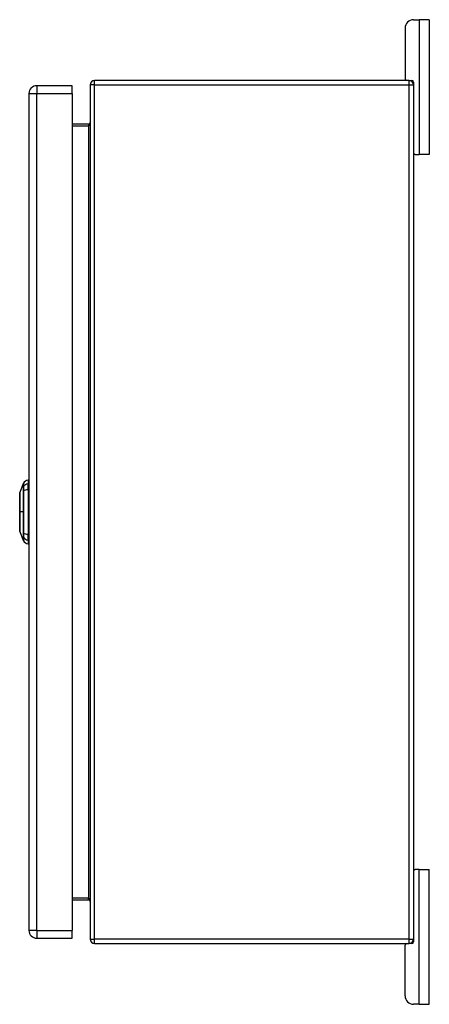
# Model space of a CAD drawing. Header units: inches. Extents: x 7 to 130, y 9 to 81.
# Tile 8 of 10: x 84.41 to 92, y 36.47 to 54.72. Entities that reach past the tile are written whole.
import ezdxf

# ---------------------------------------------------------------- set-up
doc = ezdxf.new("R2010")
doc.units = ezdxf.units.IN
doc.header["$MEASUREMENT"] = 0
doc.layers.add('Visible Edges(ANSI)', color=7, linetype='Continuous', lineweight=25)
doc.layers.add('Visible Tangent Edges(ANSI)', color=7, linetype='Continuous', lineweight=25)

msp = doc.modelspace()

# ---------------------------------------------------------------- linework, layer by layer
at = {"layer": 'Visible Edges(ANSI)'}
for p, q in [((91.71, 54.715), (91.817, 54.715)), ((92.004, 54.715), (91.817, 54.715)), ((92.004, 54.715), (92.004, 52.215)), ((91.554, 54.559), (91.554, 53.621)), ((85.377, 53.492), (84.723, 53.492)), ((85.377, 53.346), (85.377, 53.492)), ((85.712, 53.506), (85.712, 37.674)), ((91.628, 53.59), (85.796, 53.59)), ((91.628, 53.59), (91.681, 53.59)), ((91.712, 53.559), (91.712, 53.506)), ((91.712, 53.506), (91.712, 37.674)), ((84.577, 53.346), (84.577, 37.835)), ((85.377, 53.346), (85.377, 37.835)), ((85.681, 52.777), (85.377, 52.777)), ((91.743, 52.215), (91.712, 52.215)), ((91.743, 52.215), (91.817, 52.215)), ((92.004, 52.215), (91.817, 52.215)), ((84.561, 46.181), (84.561, 46.113)), ((84.407, 45.947), (84.474, 46.121)), ((84.561, 46.002), (84.561, 46.113)), ((84.561, 46.002), (84.561, 45.179)), ((84.474, 45.06), (84.407, 45.234)), ((84.561, 45.068), (84.561, 45.179)), ((84.561, 45.068), (84.561, 45)), ((91.712, 38.965), (91.743, 38.965)), ((91.817, 38.965), (91.743, 38.965)), ((91.817, 38.965), (92.004, 38.965)), ((92.004, 36.465), (92.004, 38.965)), ((85.377, 38.403), (85.681, 38.403)), ((85.377, 37.689), (85.377, 37.835)), ((84.723, 37.689), (85.377, 37.689)), ((91.712, 37.674), (91.712, 37.621)), ((85.796, 37.59), (91.628, 37.59)), ((91.554, 36.621), (91.554, 37.559)), ((91.681, 37.59), (91.628, 37.59)), ((91.817, 36.465), (91.71, 36.465)), ((91.817, 36.465), (92.004, 36.465))]:
    msp.add_line(p, q, dxfattribs=at)
at = {"layer": 'Visible Edges(ANSI)', "flags": 128}
msp.add_lwpolyline([(84.406, 45.946), (84.406, 45.945), (84.406, 45.944), (84.406, 45.942), (84.406, 45.939), (84.406, 45.935), (84.406, 45.93), (84.406, 45.925), (84.406, 45.919), (84.406, 45.912), (84.406, 45.904), (84.406, 45.895), (84.406, 45.886), (84.406, 45.876), (84.406, 45.865), (84.406, 45.854), (84.406, 45.842), (84.406, 45.829), (84.406, 45.816), (84.406, 45.802), (84.406, 45.788), (84.406, 45.773), (84.406, 45.758), (84.406, 45.743), (84.406, 45.727), (84.406, 45.71), (84.406, 45.694), (84.406, 45.677), (84.406, 45.66), (84.406, 45.643), (84.406, 45.626), (84.406, 45.608), (84.406, 45.591), (84.406, 45.574), (84.406, 45.556), (84.406, 45.539), (84.406, 45.522), (84.406, 45.504), (84.406, 45.488), (84.406, 45.471), (84.406, 45.455), (84.406, 45.439), (84.406, 45.423), (84.406, 45.408), (84.406, 45.393), (84.406, 45.379), (84.406, 45.365), (84.406, 45.352), (84.406, 45.339), (84.406, 45.327), (84.406, 45.316), (84.406, 45.305), (84.406, 45.295), (84.406, 45.286), (84.406, 45.277), (84.406, 45.27), (84.406, 45.262), (84.406, 45.256), (84.406, 45.251), (84.406, 45.246), (84.406, 45.242), (84.406, 45.239), (84.406, 45.237), (84.406, 45.236), (84.406, 45.235)], dxfattribs=at)
at = {"layer": 'Visible Edges(ANSI)'}
for centre, radius, start, end in [((91.71, 54.559), 0.156, 90, 180), ((84.723, 53.346), 0.146, 90, 180), ((85.796, 53.506), 0.084, 90, 180), ((91.585, 53.621), 0.031, 180, 270), ((91.628, 53.506), 0.084, 0, 90), ((91.681, 53.559), 0.031, 0, 90), ((85.681, 52.808), 0.031, 270, 0), ((91.743, 52.246), 0.031, 180, 270), ((84.578, 46.064), 0.118, 97.9413, 150.2709), ((84.484, 46.118), 0.00984, 150.2709, 158.7495), ((84.553, 46.122), 0.0394, 53.1301, 78.463), ((84.411, 45.946), 0.00492, 158.7495, 179.7912), ((84.411, 45.236), 0.00492, 180.2088, 201.2505), ((84.484, 45.063), 0.00984, 201.2505, 209.7291), ((84.578, 45.117), 0.118, 209.7291, 262.0587), ((84.553, 45.059), 0.0394, 281.537, 306.8699), ((91.743, 38.934), 0.031, 90, 180), ((85.681, 38.372), 0.031, 0, 90), ((84.723, 37.835), 0.146, 180, 270), ((85.796, 37.674), 0.084, 180, 270), ((91.628, 37.674), 0.084, 270, 0), ((91.681, 37.621), 0.031, 270, 0), ((91.585, 37.559), 0.031, 90, 180), ((91.71, 36.621), 0.156, 180, 270)]:
    msp.add_arc(centre, radius, start, end, dxfattribs=at)
at = {"layer": 'Visible Tangent Edges(ANSI)'}
for p, q in [((91.817, 54.715), (91.817, 52.215)), ((84.723, 53.492), (84.723, 53.346)), ((85.796, 53.506), (85.712, 53.506)), ((85.796, 53.506), (85.796, 53.59)), ((85.796, 37.674), (85.796, 53.506)), ((85.796, 53.506), (91.628, 53.506)), ((91.628, 53.506), (91.628, 53.59)), ((91.628, 53.506), (91.712, 53.506)), ((91.628, 37.674), (91.628, 53.506)), ((84.577, 53.346), (84.723, 53.346)), ((84.723, 37.835), (84.723, 53.346)), ((84.723, 53.346), (85.377, 53.346)), ((85.377, 52.746), (85.681, 52.746)), ((85.681, 52.777), (85.681, 52.746)), ((85.681, 52.746), (85.681, 38.434)), ((84.474, 46.056), (84.474, 46.056)), ((84.474, 45.983), (84.474, 45.983)), ((84.406, 45.591), (84.407, 45.591)), ((84.474, 45.591), (84.407, 45.591)), ((84.474, 45.199), (84.474, 45.198)), ((84.474, 45.125), (84.474, 45.125)), ((91.817, 36.465), (91.817, 38.965)), ((85.681, 38.434), (85.377, 38.434)), ((85.681, 38.403), (85.681, 38.434)), ((84.723, 37.835), (84.577, 37.835)), ((84.723, 37.835), (84.723, 37.689)), ((84.723, 37.835), (85.377, 37.835)), ((85.712, 37.674), (85.796, 37.674)), ((85.796, 37.59), (85.796, 37.674)), ((91.628, 37.674), (85.796, 37.674)), ((91.628, 37.59), (91.628, 37.674)), ((91.628, 37.674), (91.712, 37.674))]:
    msp.add_line(p, q, dxfattribs=at)
at = {"layer": 'Visible Tangent Edges(ANSI)', "flags": 128}
for points in [[(84.474, 46.121), (84.474, 46.121), (84.474, 46.121), (84.474, 46.12), (84.474, 46.12), (84.474, 46.119), (84.474, 46.117), (84.474, 46.116), (84.474, 46.114), (84.474, 46.112), (84.474, 46.11), (84.474, 46.108), (84.474, 46.105), (84.474, 46.102), (84.474, 46.099), (84.474, 46.096), (84.474, 46.092), (84.474, 46.089), (84.474, 46.085), (84.474, 46.08), (84.474, 46.076), (84.474, 46.071), (84.474, 46.067), (84.474, 46.062), (84.474, 46.056)], [(84.474, 46.056), (84.474, 46.055), (84.474, 46.053), (84.474, 46.051), (84.474, 46.049), (84.474, 46.047), (84.474, 46.045), (84.474, 46.042), (84.474, 46.04), (84.474, 46.037), (84.474, 46.034), (84.474, 46.031), (84.474, 46.028), (84.474, 46.025), (84.474, 46.021), (84.474, 46.018), (84.474, 46.014), (84.474, 46.011), (84.474, 46.007), (84.474, 46.003), (84.474, 45.999), (84.474, 45.995), (84.474, 45.991), (84.474, 45.987), (84.474, 45.983)], [(84.475, 46.058), (84.475, 46.063), (84.475, 46.068), (84.475, 46.073), (84.475, 46.078), (84.475, 46.082), (84.475, 46.086), (84.475, 46.09), (84.475, 46.094), (84.475, 46.097), (84.475, 46.101), (84.475, 46.104), (84.475, 46.107), (84.475, 46.109), (84.475, 46.111), (84.475, 46.114), (84.475, 46.116), (84.475, 46.117), (84.475, 46.119), (84.475, 46.12), (84.475, 46.121), (84.475, 46.122), (84.475, 46.122), (84.475, 46.123), (84.475, 46.123)], [(84.475, 45.984), (84.475, 45.988), (84.475, 45.992), (84.475, 45.996), (84.475, 46), (84.475, 46.004), (84.475, 46.008), (84.475, 46.012), (84.475, 46.016), (84.475, 46.02), (84.475, 46.023), (84.475, 46.026), (84.475, 46.03), (84.475, 46.033), (84.475, 46.036), (84.475, 46.039), (84.475, 46.042), (84.475, 46.044), (84.475, 46.047), (84.475, 46.049), (84.475, 46.051), (84.475, 46.053), (84.475, 46.055), (84.475, 46.057), (84.475, 46.058)], [(84.406, 45.865), (84.406, 45.872), (84.406, 45.878), (84.406, 45.884), (84.406, 45.89), (84.406, 45.895), (84.407, 45.9), (84.407, 45.905), (84.407, 45.91), (84.407, 45.914), (84.407, 45.919), (84.407, 45.923), (84.407, 45.926), (84.407, 45.93), (84.407, 45.933), (84.407, 45.935), (84.407, 45.938), (84.407, 45.94), (84.407, 45.942), (84.407, 45.944), (84.407, 45.945), (84.407, 45.946), (84.407, 45.947), (84.407, 45.947), (84.407, 45.947)], [(84.406, 45.818), (84.406, 45.82), (84.406, 45.822), (84.406, 45.825), (84.406, 45.827), (84.406, 45.829), (84.406, 45.831), (84.406, 45.833), (84.406, 45.835), (84.406, 45.837), (84.406, 45.839), (84.406, 45.841), (84.406, 45.843), (84.406, 45.845), (84.406, 45.847), (84.406, 45.849), (84.406, 45.851), (84.406, 45.852), (84.406, 45.854), (84.406, 45.856), (84.406, 45.858), (84.406, 45.86), (84.406, 45.862), (84.406, 45.863), (84.406, 45.865)], [(84.407, 45.591), (84.407, 45.601), (84.407, 45.611), (84.407, 45.621), (84.407, 45.632), (84.407, 45.642), (84.407, 45.652), (84.407, 45.662), (84.407, 45.672), (84.407, 45.682), (84.407, 45.692), (84.407, 45.702), (84.407, 45.712), (84.407, 45.721), (84.407, 45.731), (84.407, 45.74), (84.407, 45.749), (84.407, 45.759), (84.407, 45.768), (84.406, 45.776), (84.406, 45.785), (84.406, 45.794), (84.406, 45.802), (84.406, 45.81), (84.406, 45.818)], [(84.474, 45.983), (84.474, 45.967), (84.474, 45.951), (84.474, 45.935), (84.474, 45.919), (84.474, 45.903), (84.474, 45.887), (84.474, 45.871), (84.474, 45.855), (84.474, 45.839), (84.474, 45.822), (84.474, 45.806), (84.474, 45.789), (84.474, 45.773), (84.474, 45.757), (84.474, 45.74), (84.474, 45.723), (84.474, 45.707), (84.474, 45.69), (84.474, 45.674), (84.474, 45.657), (84.474, 45.64), (84.474, 45.624), (84.474, 45.607), (84.474, 45.591)], [(84.475, 45.198), (84.475, 45.229), (84.475, 45.261), (84.475, 45.293), (84.475, 45.326), (84.475, 45.359), (84.475, 45.392), (84.475, 45.425), (84.475, 45.458), (84.475, 45.491), (84.475, 45.525), (84.475, 45.558), (84.475, 45.591), (84.475, 45.624), (84.475, 45.658), (84.475, 45.691), (84.475, 45.724), (84.475, 45.757), (84.475, 45.79), (84.475, 45.823), (84.475, 45.856), (84.475, 45.888), (84.475, 45.92), (84.475, 45.952), (84.475, 45.984)], [(84.406, 45.363), (84.406, 45.371), (84.406, 45.379), (84.406, 45.388), (84.406, 45.396), (84.406, 45.405), (84.407, 45.414), (84.407, 45.423), (84.407, 45.432), (84.407, 45.441), (84.407, 45.451), (84.407, 45.46), (84.407, 45.47), (84.407, 45.479), (84.407, 45.489), (84.407, 45.499), (84.407, 45.509), (84.407, 45.519), (84.407, 45.529), (84.407, 45.539), (84.407, 45.55), (84.407, 45.56), (84.407, 45.57), (84.407, 45.58), (84.407, 45.591)], [(84.474, 45.591), (84.474, 45.574), (84.474, 45.557), (84.474, 45.541), (84.474, 45.524), (84.474, 45.508), (84.474, 45.491), (84.474, 45.474), (84.474, 45.458), (84.474, 45.441), (84.474, 45.425), (84.474, 45.408), (84.474, 45.392), (84.474, 45.375), (84.474, 45.359), (84.474, 45.343), (84.474, 45.326), (84.474, 45.31), (84.474, 45.294), (84.474, 45.278), (84.474, 45.262), (84.474, 45.246), (84.474, 45.23), (84.474, 45.214), (84.474, 45.199)], [(84.406, 45.316), (84.406, 45.318), (84.406, 45.32), (84.406, 45.321), (84.406, 45.323), (84.406, 45.325), (84.406, 45.327), (84.406, 45.329), (84.406, 45.331), (84.406, 45.333), (84.406, 45.335), (84.406, 45.336), (84.406, 45.338), (84.406, 45.34), (84.406, 45.342), (84.406, 45.344), (84.406, 45.346), (84.406, 45.348), (84.406, 45.35), (84.406, 45.353), (84.406, 45.355), (84.406, 45.357), (84.406, 45.359), (84.406, 45.361), (84.406, 45.363)], [(84.407, 45.234), (84.407, 45.234), (84.407, 45.234), (84.407, 45.235), (84.407, 45.236), (84.407, 45.237), (84.407, 45.239), (84.407, 45.241), (84.407, 45.243), (84.407, 45.246), (84.407, 45.249), (84.407, 45.252), (84.407, 45.255), (84.407, 45.259), (84.407, 45.263), (84.407, 45.267), (84.407, 45.271), (84.407, 45.276), (84.407, 45.281), (84.406, 45.286), (84.406, 45.292), (84.406, 45.297), (84.406, 45.303), (84.406, 45.31), (84.406, 45.316)], [(84.474, 45.198), (84.474, 45.194), (84.474, 45.19), (84.474, 45.186), (84.474, 45.182), (84.474, 45.178), (84.474, 45.174), (84.474, 45.17), (84.474, 45.167), (84.474, 45.163), (84.474, 45.16), (84.474, 45.156), (84.474, 45.153), (84.474, 45.15), (84.474, 45.147), (84.474, 45.144), (84.474, 45.142), (84.474, 45.139), (84.474, 45.137), (84.474, 45.134), (84.474, 45.132), (84.474, 45.13), (84.474, 45.128), (84.474, 45.127), (84.474, 45.125)], [(84.474, 45.125), (84.474, 45.12), (84.474, 45.115), (84.474, 45.11), (84.474, 45.105), (84.474, 45.101), (84.474, 45.097), (84.474, 45.093), (84.474, 45.089), (84.474, 45.085), (84.474, 45.082), (84.474, 45.079), (84.474, 45.076), (84.474, 45.074), (84.474, 45.071), (84.474, 45.069), (84.474, 45.067), (84.474, 45.065), (84.474, 45.064), (84.474, 45.063), (84.474, 45.062), (84.474, 45.061), (84.474, 45.06), (84.474, 45.06), (84.474, 45.06)], [(84.475, 45.123), (84.475, 45.125), (84.475, 45.126), (84.475, 45.128), (84.475, 45.13), (84.475, 45.132), (84.475, 45.135), (84.475, 45.137), (84.475, 45.14), (84.475, 45.142), (84.475, 45.145), (84.475, 45.148), (84.475, 45.152), (84.475, 45.155), (84.475, 45.158), (84.475, 45.162), (84.475, 45.165), (84.475, 45.169), (84.475, 45.173), (84.475, 45.177), (84.475, 45.181), (84.475, 45.185), (84.475, 45.189), (84.475, 45.193), (84.475, 45.198)], [(84.475, 45.058), (84.475, 45.059), (84.475, 45.059), (84.475, 45.059), (84.475, 45.06), (84.475, 45.061), (84.475, 45.063), (84.475, 45.064), (84.475, 45.066), (84.475, 45.068), (84.475, 45.07), (84.475, 45.072), (84.475, 45.075), (84.475, 45.078), (84.475, 45.081), (84.475, 45.084), (84.475, 45.087), (84.475, 45.091), (84.475, 45.095), (84.475, 45.099), (84.475, 45.103), (84.475, 45.108), (84.475, 45.113), (84.475, 45.118), (84.475, 45.123)]]:
    msp.add_lwpolyline(points, dxfattribs=at)
at = {"layer": 'Visible Tangent Edges(ANSI)'}
for centre, major_axis, ratio, start_param, end_param in [((85.681, 52.808), (0, -0.062), 0.5, 0, 1.570796), ((84.484, 46.054), (-0.00984, -0.00009), 0.948405, 5.751701, 5.992347), ((84.578, 46.002), (-0.118, 0), 0.946806, 4.850991, 5.760348), ((84.578, 45.965), (-0.118, 0), 0.321806, 4.850991, 5.760348), ((84.484, 45.982), (-0.00984, 0.00003), 0.317047, 5.761322, 6.001968), ((84.484, 45.199), (-0.00984, -0.00003), 0.317047, 0.281217, 0.521863), ((84.484, 45.128), (-0.00984, 0.00009), 0.948405, 0.290838, 0.531485), ((84.578, 45.216), (-0.118, 0), 0.321806, 0.522838, 1.432195), ((84.578, 45.179), (-0.118, 0), 0.946806, 0.522838, 1.432195), ((85.681, 38.372), (0, 0.062), 0.5, 4.712389, 6.283185)]:
    msp.add_ellipse(centre, major_axis=major_axis, ratio=ratio, start_param=start_param, end_param=end_param, dxfattribs=at)

doc.saveas('drawing.dxf')
